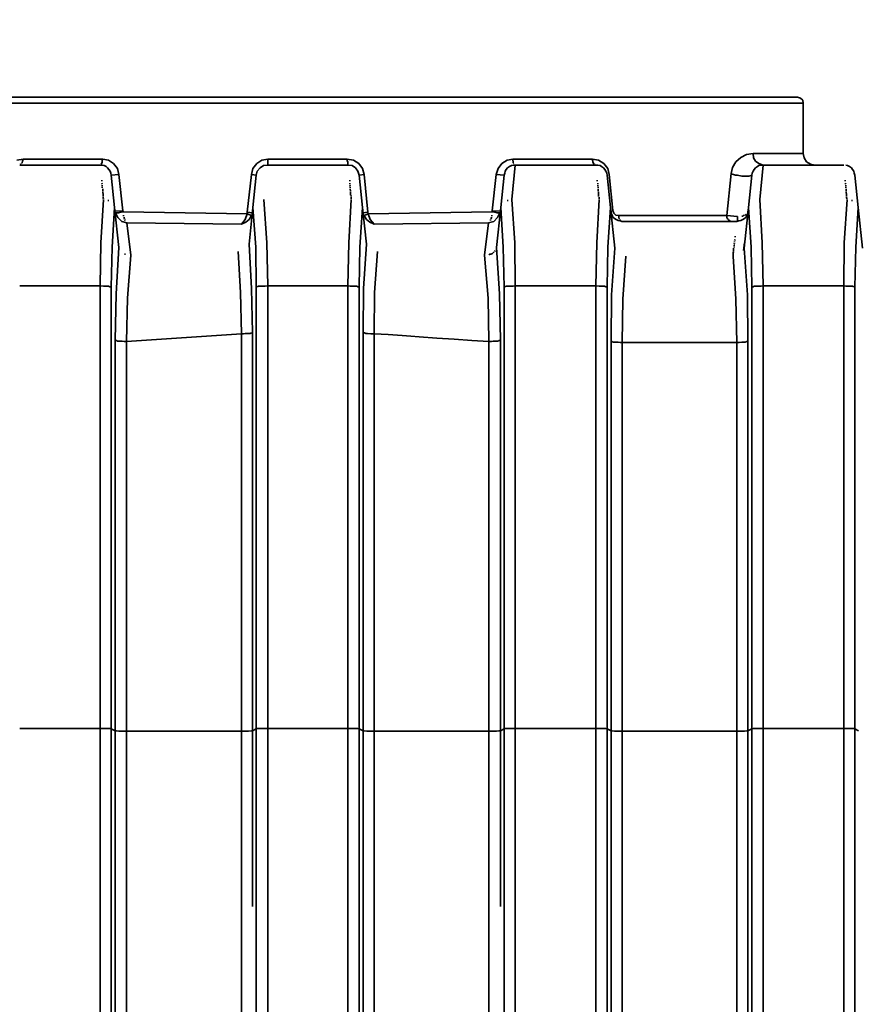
# Model space of a CAD drawing. Header units: millimetres. Extents: x -1661 to 8978, y 10538 to 15989.
# Tile 15 of 24: x 5140 to 5885, y 13544 to 14418. Entities that reach past the tile are written whole.
import ezdxf

# ---------------------------------------------------------------- set-up
doc = ezdxf.new("R2010")
doc.units = ezdxf.units.MM
doc.layers.add('C00-00-00-BLACK', color=7, linetype='Continuous')
doc.layers.add('Eko_Wymiary', color=7, linetype='Continuous', lineweight=20)
doc.styles.get("Standard").update_dxf_attribs({"font": 'arial.ttf'})
doc.dimstyles.new('ISO-25', dxfattribs={"dimtxt": 2.5, "dimasz": 2.5, "dimexe": 1.25, "dimexo": 0.625, "dimtad": 1, "dimtxsty": 'Standard', "dimcen": 2.5, "dimadec": 0, "dimazin": 0, "dimtfac": 1, "dimtmove": 0, "dimatfit": 3, "dimfxl": 0, "dimarcsym": 0})

# ---------------------------------------------------------------- blocks, each defined once
blk = doc.blocks.new('*D138')
at = {"layer": 'Defpoints', "color": 0}
for p in [(4667.98, 15749.17), (7065.09, 15749.17), (6276.61, 12669.3)]:
    blk.add_point(p, dxfattribs=at)
at = {"layer": 'Eko_Wymiary', "color": 0, "lineweight": -2, "ltscale": 2}
for p, q in [((4668.61, 15749.17), (7066.34, 15749.17)), ((7065.09, 12719.3), (7065.09, 15699.17)), ((6277.23, 12669.3), (7066.34, 12669.3))]:
    blk.add_line(p, q, dxfattribs=at)
at = {"layer": 'Eko_Wymiary', "color": 0}
for points in [[(7073.42, 15699.17), (7056.76, 15699.17), (7065.09, 15749.17)], [(7056.76, 12719.3), (7073.42, 12719.3), (7065.09, 12669.3)]]:
    blk.add_solid(points, dxfattribs=at)
at = {"layer": 'Eko_Wymiary', "color": 0, "insert": (7034.56, 13472.73), "char_height": 50, "attachment_point": 5, "rotation": 90}
blk.add_mtext('3065', dxfattribs=at)
blk = doc.blocks.new('A$C31ED3315')
at = {"layer": 'C00-00-00-BLACK', "color": 7, "linetype": 'Continuous', "lineweight": 35}
for p, q in [((2140.76, 1679.88), (1270.13, 1679.88)), ((2140.76, 1679.88), (2143.3, 1679.03)), ((2143.3, 1679.03), (2145.42, 1677.34)), ((2145.84, 1674.8), (1265.48, 1674.8)), ((2145.42, 1677.34), (2145.84, 1674.8)), ((2145.84, 1674.8), (2145.84, 1629.89)), ((2090.35, 1626.5), (2086.1, 1622.69)), ((2095.43, 1629.04), (2090.35, 1626.5)), ((2101.36, 1629.89), (2095.43, 1629.04)), ((2145.84, 1629.89), (2101.36, 1629.89)), ((2101.36, 1629.89), (2101.78, 1626.08)), ((2145.84, 1629.89), (2146.69, 1626.08)), ((1452.73, 1624.81), (1447.23, 1623.96)), ((1521.37, 1619.72), (1449.77, 1619.72)), ((1451.04, 1620.56), (1450.19, 1620.14)), ((1451.88, 1621.83), (1451.46, 1620.99)), ((1452.31, 1623.11), (1451.88, 1621.83)), ((1452.73, 1624.81), (1452.31, 1623.11)), ((1523.49, 1624.81), (1452.73, 1624.81)), ((1523.06, 1619.72), (1521.37, 1619.72)), ((1522.64, 1621.41), (1522.22, 1620.56)), ((1523.06, 1622.27), (1522.64, 1621.41)), ((1523.49, 1624.81), (1523.06, 1623.96)), ((1523.06, 1623.96), (1523.06, 1623.11)), ((1523.06, 1623.11), (1523.06, 1622.27)), ((1524.76, 1619.29), (1523.06, 1619.72)), ((1528.57, 1623.96), (1523.49, 1624.81)), ((1526.45, 1618.45), (1524.76, 1619.29)), ((1527.72, 1617.18), (1526.45, 1618.45)), ((1533.22, 1620.99), (1528.57, 1623.96)), ((1536.62, 1616.75), (1533.22, 1620.99)), ((1660.32, 1620.99), (1656.94, 1616.75)), ((1664.99, 1623.96), (1660.32, 1620.99)), ((1666.26, 1619.29), (1663.3, 1617.18)), ((1670.07, 1624.81), (1664.99, 1623.96)), ((1669.65, 1619.72), (1666.26, 1619.29)), ((1741.25, 1619.72), (1669.65, 1619.72)), ((1740.83, 1624.81), (1670.07, 1624.81)), ((1670.07, 1624.81), (1670.07, 1623.11)), ((1670.07, 1623.11), (1670.07, 1621.83)), ((1670.07, 1621.83), (1670.07, 1620.99)), ((1670.07, 1620.99), (1670.07, 1620.14)), ((1746.32, 1623.96), (1740.83, 1624.81)), ((1740.83, 1624.81), (1740.83, 1623.54)), ((1740.83, 1623.54), (1741.25, 1622.69)), ((1741.25, 1622.69), (1741.25, 1621.83)), ((1741.25, 1621.83), (1741.25, 1620.99)), ((1741.25, 1620.99), (1741.25, 1620.14)), ((1745.06, 1619.29), (1741.25, 1619.72)), ((1748.02, 1617.18), (1745.06, 1619.29)), ((1750.98, 1620.99), (1746.32, 1623.96)), ((1754.38, 1616.75), (1750.98, 1620.99)), ((1878.08, 1620.99), (1874.7, 1616.75)), ((1882.75, 1623.96), (1878.08, 1620.99)), ((1887.83, 1624.81), (1882.75, 1623.96)), ((1884.87, 1618.45), (1883.18, 1617.18)), ((1886.57, 1619.29), (1884.87, 1618.45)), ((1888.26, 1619.72), (1886.57, 1619.29)), ((1889.96, 1619.72), (1886.99, 1589.22)), ((1958.58, 1624.81), (1887.83, 1624.81)), ((1887.83, 1624.81), (1887.83, 1623.96)), ((1887.83, 1623.96), (1888.26, 1622.69)), ((1888.26, 1622.69), (1888.26, 1621.83)), ((1888.26, 1621.83), (1888.67, 1620.99)), ((1889.96, 1619.72), (1888.26, 1619.72)), ((1961.55, 1619.72), (1889.96, 1619.72)), ((1964.1, 1623.96), (1958.58, 1624.81)), ((1958.58, 1624.81), (1958.58, 1623.96)), ((1958.58, 1623.96), (1959, 1623.11)), ((1959, 1623.11), (1959, 1622.27)), ((1959, 1622.27), (1959.43, 1621.41)), ((1959.43, 1621.41), (1959.85, 1620.56)), ((1960.27, 1620.14), (1961.14, 1620.14)), ((1963.25, 1619.72), (1961.55, 1619.72)), ((1965.37, 1619.29), (1963.25, 1619.72)), ((1968.74, 1620.99), (1964.1, 1623.96)), ((1966.63, 1618.45), (1965.37, 1619.29)), ((1968.33, 1617.18), (1966.63, 1618.45)), ((1972.13, 1616.75), (1968.74, 1620.99)), ((2086.1, 1622.69), (2083.14, 1617.6)), ((2101.78, 1626.08), (2103.47, 1623.11)), ((2103.47, 1623.11), (2106.44, 1620.99)), ((2105.17, 1618.45), (2103.47, 1617.18)), ((2106.44, 1619.29), (2105.17, 1618.45)), ((2106.44, 1620.99), (2110.25, 1619.72)), ((2108.56, 1619.72), (2106.44, 1619.29)), ((2110.25, 1619.72), (2107.29, 1589.22)), ((2110.25, 1619.72), (2108.56, 1619.72)), ((2181.86, 1619.72), (2110.25, 1619.72)), ((2146.69, 1626.08), (2148.8, 1622.69)), ((2148.8, 1622.69), (2152.19, 1620.56)), ((2152.19, 1620.56), (2156.02, 1619.72)), ((2185.24, 1619.29), (2183.56, 1619.72)), ((2186.93, 1618.45), (2185.24, 1619.29)), ((2188.63, 1617.18), (2186.93, 1618.45)), ((1528.99, 1615.91), (1527.72, 1617.18)), ((1530.26, 1614.21), (1528.99, 1615.91)), ((1530.68, 1612.52), (1530.26, 1614.21)), ((1531.11, 1610.83), (1530.68, 1612.52)), ((1537.89, 1611.25), (1531.11, 1610.83)), ((1534.08, 1582.01), (1531.11, 1610.83)), ((1537.89, 1611.25), (1536.62, 1616.75)), ((1541.28, 1579.05), (1537.89, 1611.25)), ((1655.67, 1611.25), (1651.86, 1577.78)), ((1656.94, 1616.75), (1655.67, 1611.25)), ((1655.67, 1611.25), (1659.9, 1610.83)), ((1659.9, 1610.83), (1656.94, 1582.01)), ((1660.75, 1614.21), (1659.9, 1610.83)), ((1663.3, 1617.18), (1660.75, 1614.21)), ((1750.14, 1614.21), (1748.02, 1617.18)), ((1751.41, 1610.83), (1750.14, 1614.21)), ((1755.65, 1611.25), (1751.41, 1610.83)), ((1754.38, 1582.01), (1751.41, 1610.83)), ((1755.65, 1611.25), (1754.38, 1616.75)), ((1759.04, 1577.78), (1755.65, 1611.25)), ((1873.01, 1611.25), (1869.61, 1579.05)), ((1874.7, 1616.75), (1873.01, 1611.25)), ((1873.01, 1611.25), (1880.2, 1610.83)), ((1880.2, 1610.83), (1877.24, 1582.01)), ((1880.63, 1612.52), (1880.2, 1610.83)), ((1881.04, 1614.21), (1880.63, 1612.52)), ((1881.9, 1615.91), (1881.04, 1614.21)), ((1883.18, 1617.18), (1881.9, 1615.91)), ((1969.6, 1615.91), (1968.33, 1617.18)), ((1970.44, 1614.21), (1969.6, 1615.91)), ((1971.29, 1612.52), (1970.44, 1614.21)), ((1971.72, 1610.83), (1971.29, 1612.52)), ((1974.69, 1582.01), (1971.72, 1610.83)), ((1973.41, 1611.25), (1972.13, 1616.75)), ((1976.8, 1579.47), (1973.41, 1611.25)), ((2081.87, 1612.1), (2078.06, 1574.81)), ((2083.14, 1617.6), (2081.87, 1612.1)), ((2081.87, 1612.1), (2082.71, 1611.67)), ((2082.71, 1611.67), (2083.98, 1611.25)), ((2083.98, 1611.25), (2085.68, 1610.83)), ((2085.68, 1610.83), (2087.37, 1610.83)), ((2087.37, 1610.83), (2091.2, 1609.98)), ((2091.2, 1609.98), (2094.58, 1609.98)), ((2094.58, 1609.98), (2097.54, 1609.98)), ((2100.09, 1610.83), (2097.12, 1582.01)), ((2097.54, 1609.98), (2099.66, 1610.4)), ((2100.5, 1612.52), (2100.09, 1610.83)), ((2101.36, 1614.21), (2100.5, 1612.52)), ((2102.2, 1615.91), (2101.36, 1614.21)), ((2103.47, 1617.18), (2102.2, 1615.91)), ((2189.48, 1615.91), (2188.63, 1617.18)), ((2190.75, 1614.21), (2189.48, 1615.91)), ((2191.16, 1612.52), (2190.75, 1614.21)), ((2191.59, 1610.83), (2191.16, 1612.52)), ((2194.56, 1582.01), (2191.59, 1610.83)), ((1522.64, 1606.16), (1522.64, 1605.31)), ((1522.64, 1603.62), (1523.06, 1602.77)), ((1523.06, 1601.93), (1523.06, 1601.08)), ((1523.06, 1600.23), (1523.06, 1599.39)), ((1742.95, 1606.16), (1742.95, 1605.31)), ((1742.95, 1603.62), (1742.95, 1602.77)), ((1742.95, 1601.93), (1743.36, 1601.08)), ((1743.36, 1600.23), (1743.36, 1599.39)), ((1962.82, 1606.16), (1962.82, 1605.31)), ((1963.25, 1603.62), (1963.25, 1602.77)), ((1963.25, 1601.93), (1963.25, 1601.08)), ((1963.67, 1600.23), (1963.67, 1599.39)), ((2183.13, 1606.16), (2183.13, 1605.31)), ((2183.13, 1603.62), (2183.56, 1602.77)), ((2183.56, 1601.93), (2183.56, 1601.08)), ((2183.56, 1600.23), (2183.56, 1599.39)), ((1523.49, 1598.54), (1523.49, 1597.69)), ((1523.49, 1597.27), (1523.49, 1596.42)), ((1523.49, 1595.99), (1523.49, 1595.14)), ((1523.49, 1594.72), (1523.91, 1593.87)), ((1523.91, 1593.87), (1523.91, 1593.03)), ((1523.91, 1592.6), (1523.91, 1591.76)), ((1743.36, 1598.54), (1743.36, 1597.69)), ((1743.79, 1597.27), (1743.79, 1596.42)), ((1743.79, 1595.99), (1743.79, 1595.14)), ((1743.79, 1594.72), (1743.79, 1593.87)), ((1743.79, 1593.87), (1743.79, 1593.03)), ((1744.21, 1592.6), (1744.21, 1591.76)), ((1963.67, 1598.54), (1963.67, 1597.69)), ((1963.67, 1597.27), (1963.67, 1596.42)), ((1964.1, 1595.99), (1964.1, 1595.14)), ((1964.1, 1594.72), (1964.1, 1593.87)), ((1964.1, 1593.87), (1964.1, 1593.03)), ((1964.1, 1592.6), (1964.1, 1591.76)), ((2183.97, 1598.54), (2183.97, 1597.69)), ((2183.97, 1597.27), (2183.97, 1596.42)), ((2183.97, 1595.99), (2183.97, 1595.14)), ((2183.97, 1594.72), (2184.4, 1593.87)), ((2184.4, 1593.87), (2184.4, 1593.03)), ((2184.4, 1592.6), (2184.4, 1591.76)), ((1524.33, 1589.22), (1521.79, 1550.66)), ((1523.91, 1591.33), (1523.91, 1590.49)), ((1523.91, 1590.49), (1524.33, 1589.64)), ((1528.99, 1588.37), (1528.14, 1588.37)), ((1669.22, 1550.66), (1666.68, 1589.22)), ((1744.21, 1589.22), (1742.09, 1550.66)), ((1744.21, 1591.33), (1744.21, 1590.49)), ((1744.21, 1590.49), (1744.21, 1589.64)), ((1883.6, 1588.37), (1882.75, 1588.37)), ((1889.53, 1550.66), (1886.99, 1589.22)), ((1964.51, 1589.22), (1962.4, 1550.66)), ((1964.51, 1591.33), (1964.51, 1590.49)), ((1964.51, 1590.49), (1964.51, 1589.64)), ((2109.41, 1550.66), (2107.29, 1589.22)), ((2184.82, 1589.22), (2182.28, 1550.66)), ((2184.4, 1591.33), (2184.4, 1590.49)), ((2184.4, 1590.49), (2184.82, 1589.64)), ((2189.48, 1588.37), (2188.63, 1588.37)), ((1531.95, 1546.85), (1534.08, 1582.01)), ((1537.89, 1546.43), (1534.08, 1582.01)), ((1541.28, 1579.05), (1534.5, 1578.62)), ((1534.93, 1577.35), (1537.04, 1573.12)), ((1535.77, 1577.35), (1534.93, 1577.35)), ((1536.62, 1577.35), (1535.77, 1577.35)), ((1537.47, 1577.35), (1536.62, 1577.35)), ((1539.58, 1577.78), (1537.47, 1577.35)), ((1541.7, 1578.2), (1539.58, 1577.78)), ((1541.28, 1579.05), (1541.7, 1578.2)), ((1651.86, 1576.51), (1541.7, 1578.2)), ((1542.12, 1574.39), (1542.12, 1575.24)), ((1651.86, 1576.51), (1650.16, 1571.43)), ((1656.51, 1577.35), (1651.86, 1577.78)), ((1651.86, 1576.51), (1651.86, 1577.78)), ((1651.86, 1576.51), (1655.67, 1574.81)), ((1656.94, 1582.01), (1653.55, 1549.39)), ((1655.67, 1574.81), (1653.55, 1571.43)), ((1656.94, 1582.01), (1659.48, 1546.85)), ((1751.84, 1546.85), (1754.38, 1582.01)), ((1757.77, 1549.39), (1754.38, 1582.01)), ((1759.04, 1577.78), (1754.81, 1577.35)), ((1759.47, 1576.51), (1755.65, 1574.81)), ((1757.77, 1571.43), (1755.65, 1574.81)), ((1759.04, 1577.78), (1759.47, 1576.51)), ((1869.61, 1578.2), (1759.47, 1576.51)), ((1761.16, 1571.43), (1759.47, 1576.51)), ((1869.18, 1575.24), (1869.18, 1574.39)), ((1876.81, 1578.62), (1869.61, 1579.05)), ((1869.61, 1578.2), (1869.61, 1579.05)), ((1871.74, 1577.78), (1869.61, 1578.2)), ((1873.85, 1577.35), (1871.74, 1577.78)), ((1877.24, 1582.01), (1873.42, 1546.43)), ((1874.7, 1577.35), (1873.85, 1577.35)), ((1874.28, 1573.12), (1876.4, 1577.35)), ((1875.55, 1577.35), (1874.7, 1577.35)), ((1876.4, 1577.35), (1875.55, 1577.35)), ((1877.24, 1582.01), (1879.36, 1546.85)), ((1972.13, 1546.85), (1974.69, 1582.01)), ((1978.5, 1546.01), (1974.69, 1582.01)), ((1975.11, 1576.93), (1975.11, 1578.62)), ((1975.96, 1575.24), (1975.11, 1576.93)), ((1976.8, 1579.47), (1975.96, 1579.05)), ((1976.8, 1573.54), (1975.96, 1575.24)), ((1977.66, 1576.93), (1976.8, 1579.47)), ((1979.34, 1575.24), (1977.66, 1576.93)), ((1981.89, 1574.81), (1979.34, 1575.24)), ((2078.06, 1574.81), (1981.89, 1574.81)), ((1981.89, 1573.97), (1981.89, 1574.81)), ((1981.89, 1573.12), (1981.89, 1573.97)), ((2078.06, 1574.81), (2078.06, 1573.97)), ((2087.37, 1573.97), (2078.06, 1574.81)), ((2078.06, 1573.97), (2078.06, 1573.12)), ((2087.37, 1573.97), (2087.37, 1573.12)), ((2092.04, 1574.39), (2091.2, 1574.39)), ((2092.88, 1574.81), (2092.04, 1574.39)), ((2093.73, 1575.24), (2092.88, 1574.81)), ((2097.12, 1582.01), (2093.31, 1546.01)), ((2095, 1575.66), (2094.16, 1575.24)), ((2095.84, 1575.24), (2095, 1573.54)), ((2096.7, 1576.93), (2095.84, 1575.24)), ((2096.7, 1578.62), (2096.7, 1576.93)), ((2097.12, 1582.01), (2099.66, 1546.85)), ((2192.44, 1546.85), (2194.56, 1582.01)), ((2198.38, 1546.01), (2194.56, 1582.01)), ((1537.04, 1573.12), (1540.43, 1569.72)), ((1540.43, 1569.72), (1545.09, 1568.45)), ((1542.55, 1572.7), (1542.55, 1573.54)), ((1542.97, 1571.85), (1542.55, 1572.7)), ((1543.39, 1570.58), (1542.97, 1571.43)), ((1646.77, 1567.18), (1545.09, 1568.45)), ((1548.48, 1539.65), (1545.09, 1568.45)), ((1650.16, 1571.43), (1646.77, 1567.18)), ((1650.59, 1568.88), (1646.77, 1567.18)), ((1653.55, 1571.43), (1650.59, 1568.88)), ((1760.73, 1568.88), (1757.77, 1571.43)), ((1764.54, 1567.18), (1760.73, 1568.88)), ((1764.54, 1567.18), (1761.16, 1571.43)), ((1866.22, 1568.45), (1764.54, 1567.18)), ((1866.22, 1568.45), (1862.83, 1539.65)), ((1866.22, 1568.45), (1870.89, 1569.72)), ((1867.92, 1571.43), (1867.92, 1570.58)), ((1868.77, 1572.7), (1868.34, 1571.85)), ((1868.77, 1573.54), (1868.77, 1572.7)), ((1870.89, 1569.72), (1874.28, 1573.12)), ((1978.07, 1572.27), (1976.8, 1573.54)), ((1979.76, 1571.43), (1978.07, 1572.27)), ((1981.46, 1570.58), (1979.76, 1571.43)), ((1983.15, 1570.15), (1981.46, 1570.58)), ((1982.31, 1571.85), (1981.89, 1573.12)), ((1983.15, 1570.58), (1982.73, 1571.43)), ((1984.85, 1569.72), (1983.15, 1570.15)), ((1984.42, 1569.72), (1983.58, 1570.15)), ((2086.95, 1569.72), (1984.85, 1569.72)), ((2078.06, 1573.12), (2078.48, 1571.85)), ((2078.48, 1571.85), (2079.32, 1571.43)), ((2079.32, 1571.43), (2079.75, 1570.58)), ((2079.75, 1570.58), (2080.61, 1570.15)), ((2080.61, 1570.15), (2081.45, 1569.72)), ((2081.45, 1569.72), (2082.29, 1569.72)), ((2088.64, 1570.15), (2086.95, 1569.72)), ((2087.37, 1573.12), (2087.37, 1572.27)), ((2087.37, 1572.27), (2087.37, 1571.43)), ((2087.37, 1571.43), (2087.37, 1570.58)), ((2090.35, 1570.58), (2088.64, 1570.15)), ((2092.04, 1571.43), (2090.35, 1570.58)), ((2093.73, 1572.27), (2092.04, 1571.43)), ((2095, 1573.54), (2093.73, 1572.27)), ((2085.25, 1556.59), (2085.25, 1555.74)), ((1521.79, 1550.66), (1521.37, 1512.53)), ((1655.67, 1509.99), (1653.55, 1549.39)), ((1670.07, 1512.53), (1669.22, 1550.66)), ((1742.09, 1550.66), (1741.25, 1512.53)), ((1757.77, 1549.39), (1755.24, 1509.99)), ((1889.96, 1512.53), (1889.53, 1550.66)), ((1962.4, 1550.66), (1961.55, 1512.53)), ((2084.84, 1550.24), (2084.41, 1549.39)), ((2084.41, 1548.97), (2084.41, 1548.12)), ((2085.25, 1553.63), (2084.84, 1552.78)), ((2084.84, 1551.93), (2084.84, 1551.09)), ((2093.73, 1550.66), (2092.88, 1543.88)), ((2110.25, 1512.53), (2109.41, 1550.66)), ((2182.28, 1550.66), (2181.86, 1512.53)), ((1531.11, 1511.26), (1531.95, 1546.85)), ((1537.89, 1546.43), (1535.35, 1505.33)), ((1543.82, 1540.49), (1542.97, 1540.49)), ((1545.51, 1501.52), (1548.48, 1539.65)), ((1643.8, 1543.03), (1645.92, 1506.61)), ((1659.48, 1546.85), (1659.9, 1511.26)), ((1751.41, 1511.26), (1751.84, 1546.85)), ((1764.96, 1506.61), (1767.51, 1543.03)), ((1862.83, 1539.65), (1865.81, 1501.52)), ((1867.49, 1540.49), (1866.65, 1540.07)), ((1868.34, 1540.49), (1867.49, 1540.49)), ((1869.18, 1540.92), (1868.34, 1540.49)), ((1870.05, 1541.34), (1869.18, 1540.92)), ((1871.31, 1542.61), (1870.46, 1541.76)), ((1872.16, 1543.88), (1871.74, 1543.03)), ((1875.97, 1505.33), (1873.42, 1546.43)), ((1879.36, 1546.85), (1880.2, 1511.26)), ((1971.72, 1511.26), (1972.13, 1546.85)), ((1978.5, 1546.01), (1975.53, 1504.48)), ((2083.98, 1542.61), (2083.57, 1541.76)), ((2083.57, 1541.76), (2083.57, 1540.92)), ((2083.57, 1540.49), (2083.57, 1539.65)), ((2083.57, 1539.65), (2083.57, 1538.8)), ((2083.98, 1546.01), (2083.98, 1545.16)), ((2083.98, 1544.74), (2083.98, 1543.88)), ((2083.98, 1543.88), (2083.98, 1543.03)), ((2084.41, 1547.28), (2084.41, 1546.43)), ((2096.27, 1504.48), (2093.31, 1546.01)), ((2099.66, 1546.85), (2100.09, 1511.26)), ((2191.59, 1511.26), (2192.44, 1546.85)), ((1985.69, 1500.67), (1988.25, 1538.8)), ((2083.57, 1538.8), (2086.1, 1500.67)), ((1521.37, 1512.53), (1449.77, 1512.53)), ((1521.37, 1512.53), (1521.37, 1119.39)), ((1524.33, 1512.11), (1521.37, 1512.53)), ((1527.3, 1512.11), (1524.33, 1512.11)), ((1528.57, 1512.11), (1527.3, 1512.11)), ((1529.84, 1511.69), (1528.57, 1512.11)), ((1530.68, 1511.69), (1529.84, 1511.69)), ((1531.11, 1118.96), (1531.11, 1511.26)), ((1535.35, 1505.33), (1534.5, 1464.23)), ((1645.92, 1506.61), (1646.77, 1469.75)), ((1656.51, 1471.02), (1655.67, 1509.99)), ((1659.9, 1511.26), (1659.9, 1118.96)), ((1660.75, 1511.69), (1662.02, 1512.11)), ((1662.02, 1512.11), (1663.3, 1512.11)), ((1663.3, 1512.11), (1664.57, 1512.11)), ((1664.57, 1512.11), (1666.26, 1512.11)), ((1666.26, 1512.11), (1667.95, 1512.11)), ((1667.95, 1512.11), (1670.07, 1512.53)), ((1741.25, 1512.53), (1670.07, 1512.53)), ((1670.07, 1119.39), (1670.07, 1512.53)), ((1741.25, 1512.53), (1741.25, 1119.39)), ((1741.25, 1512.53), (1743.36, 1512.11)), ((1743.36, 1512.11), (1745.06, 1512.11)), ((1745.06, 1512.11), (1746.75, 1512.11)), ((1746.75, 1512.11), (1748.02, 1512.11)), ((1748.02, 1512.11), (1749.3, 1512.11)), ((1749.3, 1512.11), (1750.14, 1511.69)), ((1750.14, 1511.69), (1750.98, 1511.69)), ((1751.41, 1118.96), (1751.41, 1511.26)), ((1755.24, 1509.99), (1754.81, 1471.02)), ((1764.54, 1469.75), (1764.96, 1506.61)), ((1876.81, 1464.23), (1875.97, 1505.33)), ((1880.2, 1511.26), (1880.2, 1118.96)), ((1881.04, 1511.69), (1881.9, 1512.11)), ((1881.9, 1512.11), (1883.18, 1512.11)), ((1883.18, 1512.11), (1884.87, 1512.11)), ((1884.87, 1512.11), (1886.57, 1512.11)), ((1886.57, 1512.11), (1888.26, 1512.11)), ((1888.26, 1512.11), (1889.96, 1512.53)), ((1961.55, 1512.53), (1889.96, 1512.53)), ((1889.96, 1512.53), (1889.96, 1119.39)), ((1961.55, 1512.53), (1961.55, 1119.39)), ((1964.51, 1512.11), (1961.55, 1512.53)), ((1967.48, 1512.11), (1964.51, 1512.11)), ((1969.17, 1512.11), (1967.48, 1512.11)), ((1970.44, 1511.69), (1969.17, 1512.11)), ((1971.29, 1511.69), (1970.44, 1511.69)), ((1971.72, 1118.96), (1971.72, 1511.26)), ((1975.53, 1504.48), (1975.11, 1463.39)), ((2096.7, 1463.39), (2096.27, 1504.48)), ((2100.09, 1511.26), (2100.09, 1118.96)), ((2100.5, 1511.69), (2101.36, 1511.69)), ((2101.36, 1511.69), (2102.2, 1512.11)), ((2102.2, 1512.11), (2103.47, 1512.11)), ((2103.47, 1512.11), (2105.17, 1512.11)), ((2105.17, 1512.11), (2106.44, 1512.11)), ((2106.44, 1512.11), (2108.56, 1512.11)), ((2108.56, 1512.11), (2110.25, 1512.53)), ((2181.86, 1512.53), (2110.25, 1512.53)), ((2110.25, 1512.53), (2110.25, 1119.39)), ((2181.86, 1512.53), (2181.86, 1119.39)), ((2181.86, 1512.53), (2183.56, 1512.11)), ((2183.56, 1512.11), (2185.24, 1512.11)), ((2185.24, 1512.11), (2186.93, 1512.11)), ((2186.93, 1512.11), (2188.63, 1512.11)), ((2188.63, 1512.11), (2189.48, 1512.11)), ((2189.48, 1512.11), (2190.75, 1511.69)), ((2191.59, 1511.26), (2191.59, 1118.96)), ((1544.66, 1462.96), (1545.51, 1501.52)), ((1865.81, 1501.52), (1866.65, 1462.96)), ((1984.85, 1462.12), (1985.69, 1500.67)), ((2086.1, 1500.67), (2086.95, 1462.12)), ((1646.77, 1469.75), (1544.66, 1462.96)), ((1646.77, 1469.75), (1646.77, 1116.84)), ((1646.77, 1469.75), (1648.46, 1469.75)), ((1648.46, 1469.75), (1650.16, 1470.17)), ((1650.16, 1470.17), (1651.86, 1470.17)), ((1651.86, 1470.17), (1653.13, 1470.17)), ((1653.13, 1470.17), (1654.4, 1470.17)), ((1654.4, 1470.17), (1655.67, 1470.59)), ((1656.51, 1117.26), (1656.51, 1471.02)), ((1754.81, 1471.02), (1754.81, 1117.26)), ((1756.08, 1470.59), (1755.24, 1470.59)), ((1757.34, 1470.17), (1756.08, 1470.59)), ((1758.61, 1470.17), (1757.34, 1470.17)), ((1761.57, 1469.75), (1758.61, 1470.17)), ((1764.54, 1469.75), (1761.57, 1469.75)), ((1777.25, 1469.32), (1764.54, 1469.75)), ((1764.54, 1116.84), (1764.54, 1469.75)), ((1789.54, 1468.48), (1777.25, 1469.32)), ((1534.5, 1464.23), (1534.5, 1117.26)), ((1534.93, 1463.81), (1535.77, 1463.81)), ((1535.77, 1463.81), (1536.62, 1463.39)), ((1536.62, 1463.39), (1537.89, 1463.39)), ((1537.89, 1463.39), (1539.16, 1463.39)), ((1539.16, 1463.39), (1540.85, 1463.39)), ((1540.85, 1463.39), (1542.55, 1462.96)), ((1542.55, 1462.96), (1544.66, 1462.96)), ((1544.66, 1116.84), (1544.66, 1462.96)), ((1797.17, 1467.63), (1789.54, 1468.48)), ((1804.79, 1467.21), (1797.17, 1467.63)), ((1820.47, 1465.93), (1804.79, 1467.21)), ((1835.72, 1465.08), (1820.47, 1465.93)), ((1851.4, 1463.81), (1835.72, 1465.08)), ((1866.65, 1462.96), (1851.4, 1463.81)), ((1866.65, 1462.96), (1866.65, 1116.84)), ((1866.65, 1462.96), (1868.77, 1462.96)), ((1868.77, 1462.96), (1870.46, 1463.39)), ((1870.46, 1463.39), (1872.16, 1463.39)), ((1872.16, 1463.39), (1873.42, 1463.39)), ((1873.42, 1463.39), (1874.7, 1463.39)), ((1874.7, 1463.39), (1875.55, 1463.81)), ((1875.55, 1463.81), (1876.4, 1463.81)), ((1876.81, 1117.26), (1876.81, 1464.23)), ((1975.11, 1463.39), (1975.11, 1117.26)), ((1975.11, 1462.96), (1975.96, 1462.96)), ((1975.96, 1462.96), (1976.8, 1462.54)), ((1976.8, 1462.54), (1978.07, 1462.54)), ((1978.07, 1462.54), (1979.76, 1462.54)), ((1979.76, 1462.54), (1981.46, 1462.54)), ((1981.46, 1462.54), (1983.15, 1462.12)), ((1983.15, 1462.12), (1984.85, 1462.12)), ((2086.95, 1462.12), (1984.85, 1462.12)), ((1984.85, 1116.84), (1984.85, 1462.12)), ((2086.95, 1462.12), (2086.95, 1116.84)), ((2089.07, 1462.12), (2086.95, 1462.12)), ((2091.2, 1462.54), (2089.07, 1462.12)), ((2092.88, 1462.54), (2091.2, 1462.54)), ((2094.16, 1462.54), (2092.88, 1462.54)), ((2095.84, 1462.96), (2094.16, 1462.54)), ((2096.7, 1463.39), (2095.84, 1462.96)), ((2096.7, 1117.26), (2096.7, 1463.39)), ((1521.37, 1119.39), (1449.77, 1119.39)), ((1524.76, 1119.39), (1521.37, 1119.39)), ((1521.37, 1119.39), (1521.37, 500.35)), ((1527.72, 1119.39), (1524.76, 1119.39)), ((1530.26, 1119.39), (1527.72, 1119.39)), ((1531.11, 1118.96), (1530.26, 1119.39)), ((1660.75, 1119.39), (1659.9, 1118.96)), ((1663.3, 1119.39), (1660.75, 1119.39)), ((1666.26, 1119.39), (1663.3, 1119.39)), ((1670.07, 1119.39), (1666.26, 1119.39)), ((1741.25, 1119.39), (1670.07, 1119.39)), ((1670.07, 500.35), (1670.07, 1119.39)), ((1741.25, 1119.39), (1741.25, 500.35)), ((1745.06, 1119.39), (1741.25, 1119.39)), ((1748.02, 1119.39), (1745.06, 1119.39)), ((1750.14, 1119.39), (1748.02, 1119.39)), ((1751.41, 1118.96), (1750.14, 1119.39)), ((1881.04, 1119.39), (1880.2, 1118.96)), ((1883.18, 1119.39), (1881.04, 1119.39)), ((1886.57, 1119.39), (1883.18, 1119.39)), ((1889.96, 1119.39), (1886.57, 1119.39)), ((1961.55, 1119.39), (1889.96, 1119.39)), ((1889.96, 1119.39), (1889.96, 500.35)), ((1965.37, 1119.39), (1961.55, 1119.39)), ((1961.55, 1119.39), (1961.55, 500.35)), ((1968.33, 1119.39), (1965.37, 1119.39)), ((1970.44, 1119.39), (1968.33, 1119.39)), ((1971.72, 1118.96), (1970.44, 1119.39)), ((2101.36, 1119.39), (2100.09, 1118.96)), ((2103.47, 1119.39), (2101.36, 1119.39)), ((2106.44, 1119.39), (2103.47, 1119.39)), ((2110.25, 1119.39), (2106.44, 1119.39)), ((2181.86, 1119.39), (2110.25, 1119.39)), ((2110.25, 1119.39), (2110.25, 500.35)), ((2181.86, 1119.39), (2181.86, 500.35)), ((2185.24, 1119.39), (2181.86, 1119.39)), ((2188.63, 1119.39), (2185.24, 1119.39)), ((2190.75, 1119.39), (2188.63, 1119.39)), ((2191.59, 1118.96), (2190.75, 1119.39)), ((1534.5, 1117.26), (1531.11, 1118.96)), ((1531.11, 500.76), (1531.11, 1118.96)), ((1534.5, 1117.26), (1534.5, 502.46)), ((1535.77, 1117.26), (1534.5, 1117.26)), ((1537.89, 1116.84), (1535.77, 1117.26)), ((1540.85, 1116.84), (1537.89, 1116.84)), ((1544.66, 1116.84), (1540.85, 1116.84)), ((1646.77, 1116.84), (1544.66, 1116.84)), ((1544.66, 502.89), (1544.66, 1116.84)), ((1646.77, 1116.84), (1646.77, 502.89)), ((1650.16, 1116.84), (1646.77, 1116.84)), ((1653.13, 1116.84), (1650.16, 1116.84)), ((1655.67, 1117.26), (1653.13, 1116.84)), ((1656.51, 1117.26), (1655.67, 1117.26)), ((1659.9, 1118.96), (1656.51, 1117.26)), ((1656.51, 961.35), (1656.51, 1117.26)), ((1659.9, 1118.96), (1659.9, 500.76)), ((1754.81, 1117.26), (1751.41, 1118.96)), ((1751.41, 500.76), (1751.41, 1118.96)), ((1754.81, 1117.26), (1754.81, 502.46)), ((1755.65, 1117.26), (1754.81, 1117.26)), ((1758.2, 1116.84), (1755.65, 1117.26)), ((1761.16, 1116.84), (1758.2, 1116.84)), ((1764.54, 1116.84), (1761.16, 1116.84)), ((1866.65, 1116.84), (1764.54, 1116.84)), ((1764.54, 502.89), (1764.54, 1116.84)), ((1866.65, 1116.84), (1866.65, 502.89)), ((1870.46, 1116.84), (1866.65, 1116.84)), ((1873.42, 1116.84), (1870.46, 1116.84)), ((1875.55, 1117.26), (1873.42, 1116.84)), ((1876.81, 1117.26), (1875.55, 1117.26)), ((1880.2, 1118.96), (1876.81, 1117.26)), ((1876.81, 961.35), (1876.81, 1117.26)), ((1880.2, 1118.96), (1880.2, 500.76)), ((1975.11, 1117.26), (1971.72, 1118.96)), ((1971.72, 500.76), (1971.72, 1118.96)), ((1975.11, 1117.26), (1975.11, 502.46)), ((1975.96, 1117.26), (1975.11, 1117.26)), ((1978.07, 1116.84), (1975.96, 1117.26)), ((1981.46, 1116.84), (1978.07, 1116.84)), ((1984.85, 1116.84), (1981.46, 1116.84)), ((2086.95, 1116.84), (1984.85, 1116.84)), ((1984.85, 502.89), (1984.85, 1116.84)), ((2090.35, 1116.84), (2086.95, 1116.84)), ((2086.95, 1116.84), (2086.95, 502.89)), ((2093.73, 1116.84), (2090.35, 1116.84)), ((2095.84, 1117.26), (2093.73, 1116.84)), ((2096.7, 1117.26), (2095.84, 1117.26)), ((2100.09, 1118.96), (2096.7, 1117.26)), ((2096.7, 502.46), (2096.7, 1117.26)), ((2100.09, 1118.96), (2100.09, 500.76)), ((2194.99, 1117.26), (2191.59, 1118.96)), ((2191.59, 1118.96), (2191.59, 500.76))]:
    blk.add_line(p, q, dxfattribs=at)

msp = doc.modelspace()

# ---------------------------------------------------------------- block references
msp.add_blockref('A$C31ED3315', (3689.83, 12669.301))

# ---------------------------------------------------------------- dimensions: what is measured, and where the dimension line sits
at = {"layer": 'Eko_Wymiary', "ltscale": 2}
dim = msp.add_linear_dim(base=(7065.09, 15749.169), p1=(6276.61, 12669.301), p2=(4667.981, 15749.169), angle=90, text='3065', dimstyle='ISO-25', override={"dimtxt": 50, "dimasz": 50, "dimgap": 5}, dxfattribs=at)
dim.commit()
dim.dimension.update_dxf_attribs({"geometry": '*D138', "text_midpoint": (7065.09, 13472.726), "dimtype": 160})

doc.saveas('drawing.dxf')
